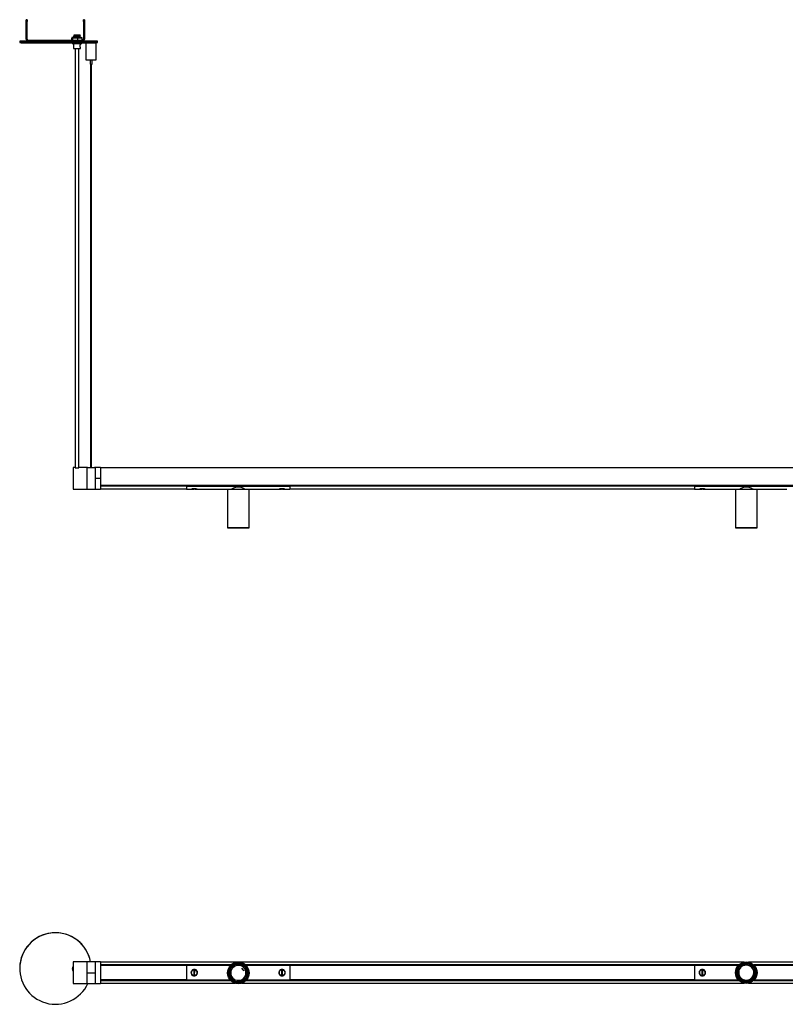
# Model space of a CAD drawing. Header units: millimetres. Extents: x 1361 to 3386, y 1197 to 2919.
# Tile 1 of 3: x 1361 to 2250, y 1197 to 2341. Entities that reach past the tile are written whole.
import ezdxf

# ---------------------------------------------------------------- set-up
doc = ezdxf.new("R2010")
doc.units = ezdxf.units.MM
doc.header["$PDSIZE"] = -1

msp = doc.modelspace()

# ---------------------------------------------------------------- linework, layer by layer
at = {"color": 7, "linetype": 'Continuous', "lineweight": 25}
for p, q in [((1369.6, 2340.5), (1368.6, 2340.5)), ((1368.6, 2340.3), (1368.6, 2340.5)), ((1368.6, 2340.3), (1369.6, 2340.3)), ((1368.6, 2338.3), (1368.6, 2340.3)), ((1369.6, 2338.3), (1368.6, 2338.3)), ((1368.6, 2317.8), (1368.6, 2338.3)), ((1369.6, 2340.3), (1369.6, 2340.5)), ((1369.6, 2340.3), (1369.6, 2338.3)), ((1369.6, 2317.8), (1369.6, 2338.3)), ((1436.1, 2340.5), (1435.1, 2340.5)), ((1435.1, 2340.5), (1435.1, 2340.3)), ((1435.1, 2338.3), (1435.1, 2340.3)), ((1435.1, 2340.3), (1436.1, 2340.3)), ((1436.1, 2338.3), (1435.1, 2338.3)), ((1435.1, 2338.3), (1435.1, 2317.8)), ((1436.1, 2340.5), (1436.1, 2340.3)), ((1436.1, 2340.3), (1436.1, 2338.3)), ((1436.1, 2338.3), (1436.1, 2317.8)), ((1423.4, 2321.7), (1423.4, 2321.6)), ((1423.4, 2320.7), (1423.4, 2320.6)), ((1423.9, 2322.2), (1423.9, 2322)), ((1423.9, 2321.2), (1423.9, 2321)), ((1430.8, 2321.5), (1430.8, 2321.7)), ((1430.8, 2320.5), (1430.8, 2320.7)), ((1431.4, 2322.1), (1431.4, 2322.2)), ((1431.4, 2321.1), (1431.4, 2321.2)), ((1360.9, 2315.4), (1360.9, 2313.9)), ((1369.6, 2317.8), (1368.6, 2317.8)), ((1371.1, 2316.3), (1371.1, 2316.5)), ((1421.4, 2316.5), (1371.1, 2316.5)), ((1371.1, 2316.3), (1371.1, 2315.3)), ((1433.6, 2316.3), (1371.1, 2316.3)), ((1433.6, 2315.3), (1371.1, 2315.3)), ((1421.4, 2316.5), (1421.4, 2319.6)), ((1421.5, 2319.6), (1421.4, 2319.6)), ((1421.4, 2316.5), (1421.5, 2316.4)), ((1421.5, 2319.6), (1422.4, 2319.6)), ((1421.5, 2316.4), (1422.4, 2316.4)), ((1421.9, 2313.6), (1421.9, 2312.9)), ((1423.4, 2319.7), (1422, 2319.7)), ((1422.6, 2319.6), (1422.4, 2319.6)), ((1422.4, 2316.4), (1422.6, 2316.4)), ((1422.6, 2316.4), (1422.6, 2319.6)), ((1423.3, 2319.6), (1422.6, 2319.6)), ((1422.6, 2316.4), (1423.3, 2316.4)), ((1423.2, 2312.9), (1423.2, 2307.1)), ((1423.3, 2319.6), (1427.9, 2319.6)), ((1423.3, 2316.4), (1427.9, 2316.4)), ((1423.4, 2319.7), (1423.4, 2319.6)), ((1423.9, 2320.2), (1423.9, 2320)), ((1428.6, 2319.5), (1427.9, 2319.6)), ((1427.9, 2316.4), (1428.6, 2316.4)), ((1429.2, 2319.6), (1428.6, 2319.5)), ((1428.6, 2316.4), (1428.6, 2319.5)), ((1428.6, 2316.4), (1429.2, 2316.4)), ((1429.2, 2319.6), (1432.8, 2319.6)), ((1429.2, 2316.4), (1432.8, 2316.4)), ((1430.8, 2319.6), (1430.8, 2319.7)), ((1431.5, 2319.7), (1430.8, 2319.7)), ((1431.4, 2320.1), (1431.4, 2320.2)), ((1431.6, 2311.9), (1431.6, 2312.9)), ((1433.2, 2319.6), (1432.3, 2319.7)), ((1433.4, 2319.6), (1432.8, 2319.6)), ((1432.8, 2316.4), (1433.4, 2316.4)), ((1432.9, 2312.9), (1432.9, 2313.7)), ((1433.2, 2319.6), (1433.4, 2319.6)), ((1433.4, 2316.4), (1433.2, 2316.4)), ((1433.4, 2316.4), (1433.4, 2319.6)), ((1433.6, 2316.5), (1433.4, 2316.5)), ((1433.6, 2316.5), (1433.6, 2316.3)), ((1433.6, 2316.3), (1433.6, 2315.3)), ((1435.1, 2317.8), (1436.1, 2317.8)), ((1437.8, 2313.7), (1437.8, 2293.8)), ((1443.9, 2313.9), (1443.2, 2313.9)), ((1444.3, 2315.4), (1444.3, 2315.4)), ((1448.1, 2313.8), (1448.1, 2313.9)), ((1449.8, 2293.8), (1449.8, 2313.8)), ((1451.3, 2313.9), (1451.3, 2315.4)), ((1423.2, 2307.1), (1423.4, 2306.9)), ((1425.4, 2306.9), (1425.4, 1820.4)), ((1429.4, 1820.4), (1429.4, 2306.9)), ((1431.4, 2306.9), (1431.6, 2307.1)), ((1431.6, 2307.1), (1431.6, 2307.9)), ((1442.6, 2293.8), (1442.6, 2288.8)), ((1443.3, 2288.8), (1443.3, 1820.4)), ((1444.3, 1820.4), (1444.3, 2288.8)), ((1445.1, 2288.8), (1445.1, 2293.8)), ((1425.2, 1820.5), (1422.9, 1820.5)), ((1422.9, 1820.5), (1422.9, 1795.5)), ((1438.7, 1820.5), (1429.6, 1820.5)), ((1439.6, 1820.5), (1438.7, 1820.5)), ((1438.7, 1820.5), (1438.7, 1795.5)), ((1438.7, 1820.5), (1438.7, 1820.4)), ((1438.7, 1820.4), (1438.7, 1795.5)), ((1438.7, 1820.4), (1439.4, 1820.4)), ((1439.4, 1820.4), (1439.4, 1820.5)), ((1439.4, 1820.4), (1439.4, 1820.4)), ((1440.1, 1820.5), (1443.3, 1820.5)), ((1440.1, 1820.5), (1440.2, 1820.4)), ((1447.3, 1820.4), (1440.1, 1820.4)), ((1444.3, 1820.5), (1447.3, 1820.5)), ((1447.3, 1820.4), (1447.3, 1820.5)), ((1448.7, 1820.5), (1447.9, 1820.5)), ((1448.1, 1820.5), (1448.1, 1820.4)), ((1448.1, 1820.4), (1448.1, 1820.4)), ((1448.1, 1820.4), (1448.7, 1820.4)), ((1454.6, 1820.5), (1448.7, 1820.5)), ((1448.7, 1820.5), (1448.7, 1820.4)), ((1448.7, 1820.5), (1448.7, 1807.9)), ((1448.7, 1820.4), (1448.7, 1795.5)), ((1454.6, 1820.5), (1454.6, 1807.9)), ((2954.6, 1820.2), (1454.6, 1820.2)), ((1454.6, 1807.9), (1448.7, 1807.9)), ((1448.7, 1807.9), (1448.7, 1795.5)), ((1454.6, 1807.9), (1454.6, 1795.5)), ((1422.9, 1795.5), (1438.7, 1795.5)), ((1438.7, 1795.5), (1448.7, 1795.5)), ((1448.7, 1795.5), (1454.6, 1795.5)), ((1454.6, 1799.8), (2954.6, 1799.8)), ((2954.6, 1799.7), (1454.6, 1799.7)), ((1454.6, 1799.5), (1554.6, 1799.5)), ((1554.6, 1799.1), (1454.6, 1799.1)), ((1454.6, 1795.8), (1554.6, 1795.8)), ((1554.6, 1798.9), (1554.6, 1799.7)), ((1554.6, 1799.7), (1674.6, 1799.7)), ((1554.6, 1799.7), (1556.1, 1799.7)), ((1554.6, 1799.7), (1554.6, 1799.7)), ((1554.6, 1798.9), (1674.6, 1798.9)), ((1554.6, 1798.9), (1554.6, 1795.5)), ((1554.6, 1795.5), (1559.8, 1795.5)), ((1556.1, 1799.7), (1556.1, 1799.7)), ((1557.6, 1799.7), (1557.6, 1799.7)), ((1560.1, 1799.7), (1560.1, 1799.7)), ((1560.4, 1795.5), (1563.1, 1795.5)), ((1564.1, 1795.8), (1563.1, 1795.8)), ((1564.1, 1795.5), (1566.8, 1795.5)), ((1566.2, 1799.7), (1658.1, 1799.7)), ((1566.2, 1799.7), (1566.2, 1799.7)), ((1566.8, 1795.5), (1566.7, 1795.6)), ((1567.3, 1795.5), (1602.5, 1795.5)), ((1602.5, 1795.5), (1602.3, 1795.3)), ((1602.3, 1795.3), (1602.3, 1750.7)), ((1627.3, 1795.3), (1602.3, 1795.3)), ((1602.5, 1795.5), (1627.1, 1795.5)), ((1627.3, 1795.3), (1627.1, 1795.5)), ((1627.1, 1795.5), (1661.8, 1795.5)), ((1627.3, 1750.7), (1627.3, 1795.3)), ((1658.1, 1799.7), (1658.1, 1799.7)), ((1662.1, 1799.7), (1662.1, 1799.7)), ((1662.3, 1795.5), (1665.1, 1795.5)), ((1663.1, 1799.7), (1663.1, 1799.7)), ((1666, 1795.8), (1665, 1795.8)), ((1666.1, 1795.5), (1668.8, 1795.5)), ((1668.2, 1799.7), (1674.6, 1799.7)), ((1668.2, 1799.7), (1668.2, 1799.7)), ((1669.3, 1795.5), (1674.6, 1795.5)), ((1674.6, 1798.9), (1674.6, 1799.7)), ((1674.6, 1799.7), (1674.6, 1799.7)), ((1674.6, 1799.5), (2144.6, 1799.5)), ((2144.6, 1799.1), (1674.6, 1799.1)), ((1674.6, 1798.9), (1674.6, 1795.5)), ((1674.6, 1795.8), (2144.6, 1795.8)), ((2144.6, 1798.9), (2144.6, 1799.7)), ((2144.6, 1799.7), (2264.6, 1799.7)), ((2144.6, 1799.7), (2146.1, 1799.7)), ((2144.6, 1799.7), (2144.6, 1799.7)), ((2144.6, 1798.9), (2264.6, 1798.9)), ((2144.6, 1798.9), (2144.6, 1795.5)), ((2144.6, 1795.5), (2149.8, 1795.5)), ((2146.1, 1799.7), (2146.1, 1799.7)), ((2147.6, 1799.7), (2147.6, 1799.7)), ((2150.1, 1799.7), (2150.1, 1799.7)), ((2150.4, 1795.5), (2153.1, 1795.5)), ((2154.1, 1795.8), (2153.1, 1795.8)), ((2154.1, 1795.5), (2156.8, 1795.5)), ((2156.2, 1799.7), (2248.1, 1799.7)), ((2156.2, 1799.7), (2156.2, 1799.7)), ((2156.8, 1795.5), (2156.7, 1795.6)), ((2157.3, 1795.5), (2192.3, 1795.5)), ((2192.3, 1795.5), (2192.1, 1795.3)), ((2192.1, 1795.3), (2192.1, 1750.7)), ((2217.1, 1795.3), (2192.1, 1795.3)), ((2192.3, 1795.5), (2216.9, 1795.5)), ((2217.1, 1795.3), (2216.9, 1795.5)), ((2216.9, 1795.5), (2251.8, 1795.5)), ((2217.1, 1750.7), (2217.1, 1795.3)), ((2248.1, 1799.7), (2248.1, 1799.7)), ((1602.3, 1750.7), (1602.5, 1750.5)), ((1602.3, 1750.7), (1627.3, 1750.7)), ((1627.1, 1750.5), (1602.5, 1750.5)), ((1627.1, 1750.5), (1627.3, 1750.7)), ((2192.1, 1750.7), (2192.3, 1750.5)), ((2192.1, 1750.7), (2217.1, 1750.7)), ((2216.9, 1750.5), (2192.3, 1750.5)), ((2216.9, 1750.5), (2217.1, 1750.7)), ((1438.7, 1246.7), (1422.9, 1246.7)), ((1422.9, 1246.7), (1422.9, 1221.7)), ((1448.7, 1246.7), (1438.7, 1246.7)), ((1438.7, 1246.7), (1438.7, 1221.7)), ((1438.7, 1246.7), (1438.7, 1233.7)), ((1448.7, 1246.7), (1448.7, 1233.7)), ((1454.6, 1246.7), (1448.7, 1246.7)), ((1448.7, 1246.7), (1448.7, 1221.7)), ((1454.6, 1246.7), (1454.6, 1221.7)), ((2202.1, 1246.5), (1454.6, 1246.5)), ((2954.6, 1246.5), (2207.1, 1246.5)), ((1360.9, 1239), (1360.9, 1239)), ((1421.9, 1238.7), (1421.9, 1238.7)), ((1454.6, 1243.3), (1606.6, 1243.3)), ((1454.6, 1243.2), (1606.4, 1243.2)), ((1606.4, 1243.2), (1454.6, 1243.2)), ((1606.2, 1243), (1454.6, 1243)), ((1454.6, 1242.8), (1554.6, 1242.8)), ((1554.6, 1242.6), (1454.6, 1242.6)), ((1554.6, 1242.8), (1606, 1242.8)), ((1554.6, 1242.8), (1554.6, 1225.6)), ((1561.4, 1237.1), (1561.5, 1236.9)), ((1563.1, 1236.7), (1563, 1231.7)), ((1564.1, 1236.7), (1563.1, 1236.7)), ((1564, 1231.7), (1564.1, 1236.7)), ((1566, 1237), (1565.8, 1236.8)), ((1623.1, 1243.3), (2196, 1243.3)), ((1623.3, 1243.2), (2195.9, 1243.2)), ((2195.9, 1243.2), (1623.3, 1243.2)), ((2195.7, 1243), (1623.5, 1243)), ((1623.6, 1242.8), (1674.6, 1242.8)), ((1663.4, 1236.8), (1663.2, 1237)), ((1665, 1236.7), (1665.1, 1231.7)), ((1666, 1236.7), (1665, 1236.7)), ((1666.1, 1231.7), (1666, 1236.7)), ((1667.7, 1236.9), (1667.8, 1237.1)), ((1674.6, 1242.8), (2144.6, 1242.8)), ((1674.6, 1242.8), (1674.6, 1225.6)), ((2144.6, 1242.6), (1674.6, 1242.6)), ((2144.6, 1242.8), (2195.5, 1242.8)), ((2144.6, 1242.8), (2144.6, 1225.6)), ((2151.4, 1237.1), (2151.5, 1236.9)), ((2153.1, 1236.7), (2153, 1231.7)), ((2154.1, 1236.7), (2153.1, 1236.7)), ((2154, 1231.7), (2154.1, 1236.7)), ((2156, 1237), (2155.8, 1236.8)), ((2213.1, 1243.3), (2780.3, 1243.3)), ((2213.3, 1243.2), (2780.2, 1243.2)), ((2780.2, 1243.2), (2213.3, 1243.2)), ((2779.9, 1243), (2213.5, 1243)), ((2213.7, 1242.8), (2264.6, 1242.8)), ((1448.7, 1233.7), (1438.7, 1233.7)), ((1438.7, 1233.7), (1438.7, 1221.7)), ((1448.7, 1233.7), (1448.7, 1232.3)), ((1454.6, 1225.8), (1554.6, 1225.8)), ((1554.6, 1225.7), (1454.6, 1225.7)), ((1454.6, 1225.5), (1605.6, 1225.5)), ((1605.8, 1225.3), (1454.6, 1225.3)), ((1454.6, 1225.2), (1605.8, 1225.2)), ((1606, 1225.1), (1454.6, 1225.1)), ((1554.6, 1225.6), (1605.5, 1225.6)), ((1561.4, 1231.6), (1561.2, 1231.4)), ((1563, 1231.7), (1564, 1231.7)), ((1565.7, 1231.5), (1565.8, 1231.3)), ((2196, 1225.1), (1623.7, 1225.1)), ((2195.9, 1225.3), (1623.8, 1225.3)), ((1623.8, 1225.2), (2195.9, 1225.2)), ((1624, 1225.5), (2195.7, 1225.5)), ((1624.2, 1225.6), (1674.6, 1225.6)), ((1663.4, 1231.3), (1663.5, 1231.5)), ((1665.1, 1231.7), (1666.1, 1231.7)), ((1668, 1231.4), (1667.8, 1231.6)), ((1674.6, 1225.8), (2144.6, 1225.8)), ((2144.6, 1225.7), (1674.6, 1225.7)), ((2144.6, 1225.6), (2195.5, 1225.6)), ((2151.4, 1231.6), (2151.2, 1231.4)), ((2153, 1231.7), (2154, 1231.7)), ((2155.7, 1231.5), (2155.8, 1231.3)), ((2779.7, 1225.1), (2213.1, 1225.1)), ((2779.6, 1225.3), (2213.3, 1225.3)), ((2213.3, 1225.2), (2779.6, 1225.2)), ((2213.5, 1225.5), (2779.4, 1225.5)), ((2213.7, 1225.6), (2264.6, 1225.6)), ((1422.9, 1221.7), (1438.7, 1221.7)), ((1438.7, 1221.7), (1448.7, 1221.7)), ((1448.7, 1221.7), (1454.6, 1221.7)), ((1454.6, 1222), (1611.2, 1222)), ((1618.4, 1222), (2202.1, 1222)), ((2207.1, 1222), (2785, 1222))]:
    msp.add_line(p, q, dxfattribs=at)
at = {"color": 7, "linetype": 'Continuous'}
msp.add_line((1618.6, 1239.6), (1621.1, 1236.5), dxfattribs=at)
at = {"color": 7, "linetype": 'Continuous', "lineweight": 25, "flags": 128}
for points in [[(1423.4, 2321.6), (1423.4, 2321.6), (1423.7, 2321.6), (1424.6, 2321.7), (1425.9, 2321.7), (1427.5, 2321.8), (1429, 2321.8), (1430.3, 2321.9), (1430.3, 2321.9), (1431.1, 2322), (1431.4, 2322.1)], [(1423.4, 2320.6), (1423.4, 2320.6), (1423.7, 2320.6), (1424.6, 2320.7), (1425.9, 2320.7), (1427.5, 2320.8), (1429, 2320.8), (1430.3, 2320.9), (1430.3, 2320.9), (1431.1, 2321), (1431.4, 2321.1)], [(1429.5, 2322.4), (1429.3, 2322.4), (1428.8, 2322.4), (1428.2, 2322.4), (1427.4, 2322.4), (1426.6, 2322.4), (1425.9, 2322.4), (1425.4, 2322.4), (1425.3, 2322.4), (1425.5, 2322.4), (1425.9, 2322.4), (1426.6, 2322.4), (1427.4, 2322.4), (1428.2, 2322.4), (1428.9, 2322.4), (1429.3, 2322.4), (1429.5, 2322.4)], [(1369.9, 2315.7), (1369, 2315.6), (1366.9, 2315.6), (1365, 2315.6), (1363.5, 2315.6), (1362.4, 2315.5), (1361.5, 2315.5), (1361, 2315.5), (1360.9, 2315.4), (1361.1, 2315.4), (1361.7, 2315.4), (1362.6, 2315.3), (1363.8, 2315.3), (1365.4, 2315.3), (1367.3, 2315.2), (1369.5, 2315.2), (1372, 2315.2), (1374.8, 2315.2), (1377.7, 2315.1), (1380.9, 2315.1), (1384.3, 2315.1), (1387.8, 2315.1), (1391.4, 2315.1), (1395.2, 2315.1), (1399, 2315.1), (1402.8, 2315.1), (1406.6, 2315.1), (1410.4, 2315.1), (1414.2, 2315.1), (1417.8, 2315.1), (1421.3, 2315.1), (1424.6, 2315.1), (1427.7, 2315.1), (1430.7, 2315.2), (1433.3, 2315.2), (1435.8, 2315.2), (1437.9, 2315.2), (1439.7, 2315.3), (1441.2, 2315.3), (1442.4, 2315.3), (1443.3, 2315.4), (1443.7, 2315.4), (1443.9, 2315.4), (1443.9, 2315.4)], [(1360.9, 2313.9), (1360.9, 2313.9), (1361.1, 2313.9), (1361.7, 2313.9), (1362.6, 2313.8), (1363.8, 2313.8), (1365.4, 2313.8), (1367.3, 2313.7), (1369.5, 2313.7), (1372, 2313.7), (1374.8, 2313.7), (1377.7, 2313.6), (1380.9, 2313.6), (1384.3, 2313.6), (1387.8, 2313.6), (1391.4, 2313.6), (1395.2, 2313.6), (1399, 2313.6), (1402.8, 2313.6), (1406.6, 2313.6), (1410.4, 2313.6), (1414.2, 2313.6), (1417.8, 2313.6), (1421.3, 2313.6), (1424.6, 2313.6), (1427.7, 2313.6), (1430.7, 2313.7), (1433.3, 2313.7), (1435.8, 2313.7), (1437.9, 2313.7), (1439.7, 2313.8), (1441.2, 2313.8), (1442.4, 2313.8), (1443.2, 2313.9)], [(1423.4, 2319.6), (1423.1, 2319.6), (1422.9, 2319.6), (1423, 2319.6), (1423.5, 2319.6), (1424.3, 2319.6), (1425.3, 2319.6), (1426.5, 2319.6), (1427.8, 2319.6), (1429.1, 2319.6), (1430.2, 2319.6), (1431.1, 2319.6), (1431.6, 2319.6), (1431.9, 2319.6), (1431.8, 2319.6), (1431.3, 2319.6), (1430.9, 2319.7)], [(1429.2, 2319.6), (1429, 2319.6), (1428.8, 2319.6), (1428.7, 2319.6), (1428.5, 2319.6), (1428.4, 2319.6), (1428.2, 2319.6), (1428, 2319.6), (1427.9, 2319.6)], [(1429.2, 2316.4), (1429, 2316.4), (1428.8, 2316.4), (1428.7, 2316.4), (1428.5, 2316.4), (1428.4, 2316.4), (1428.2, 2316.4), (1428, 2316.4), (1427.9, 2316.4)], [(1443.9, 2315.4), (1442.2, 2315.4), (1440.7, 2315.4), (1439.3, 2315.4), (1438.1, 2315.4), (1437.2, 2315.4), (1436.6, 2315.4), (1436.4, 2315.4), (1436.4, 2315.4), (1436.9, 2315.5), (1437.6, 2315.5), (1438.7, 2315.5), (1440, 2315.5), (1441.4, 2315.5), (1443, 2315.5), (1444.6, 2315.5), (1446.2, 2315.5), (1447.7, 2315.5), (1449, 2315.5), (1450, 2315.5), (1450.8, 2315.5), (1451.2, 2315.4), (1451.3, 2315.4), (1451.1, 2315.4), (1450.5, 2315.4), (1449.6, 2315.4), (1448.4, 2315.4), (1447, 2315.4), (1445.5, 2315.4), (1443.9, 2315.4)], [(1440.5, 2313.8), (1440.5, 2313.8), (1441.9, 2313.8), (1443.4, 2313.8), (1444.9, 2313.8)], [(1443.9, 2315.4), (1442.9, 2315.4), (1442.1, 2315.4), (1441.5, 2315.4), (1441.3, 2315.4), (1441.5, 2315.4), (1442.1, 2315.4), (1442.9, 2315.4), (1443.8, 2315.4), (1444.8, 2315.4), (1445.6, 2315.4), (1446.2, 2315.4), (1446.3, 2315.4), (1446.2, 2315.4), (1445.6, 2315.4), (1444.8, 2315.4), (1443.9, 2315.4)], [(1444.2, 2315.4), (1444.3, 2315.4), (1444.3, 2315.4), (1444.3, 2315.4), (1444.2, 2315.4), (1444, 2315.4), (1443.8, 2315.4), (1443.6, 2315.4), (1443.5, 2315.4), (1443.4, 2315.4), (1443.4, 2315.4), (1443.4, 2315.4), (1443.5, 2315.4), (1443.7, 2315.4), (1443.9, 2315.4), (1444.1, 2315.4), (1444.2, 2315.4)], [(1444.9, 2313.8), (1446.3, 2313.8), (1447.6, 2313.8), (1448.6, 2313.8), (1449.4, 2313.8), (1449.8, 2313.8), (1449.8, 2313.8), (1449.5, 2313.8), (1448.8, 2313.9), (1448.1, 2313.9)], [(1561.4, 1799.7), (1561.5, 1799.7), (1561.5, 1799.7)], [(1564, 1795.8), (1564, 1795.7), (1564.1, 1795.6), (1564.1, 1795.6), (1564.1, 1795.5), (1564.1, 1795.6), (1564.1, 1795.6), (1564.1, 1795.7), (1564.1, 1795.8)], [(1565.8, 1799.7), (1565.8, 1799.7), (1565.8, 1799.7)], [(1663.3, 1799.7), (1663.3, 1799.7), (1663.3, 1799.7)], [(1665, 1795.8), (1665, 1795.7), (1665.1, 1795.6), (1665.1, 1795.6), (1665.1, 1795.5), (1665.1, 1795.6), (1665.1, 1795.6), (1665.1, 1795.7), (1665.1, 1795.8)], [(1667.7, 1799.7), (1667.7, 1799.7), (1667.7, 1799.7)], [(2151.4, 1799.7), (2151.5, 1799.7), (2151.5, 1799.7)], [(2154, 1795.8), (2154, 1795.7), (2154.1, 1795.6), (2154.1, 1795.6), (2154.1, 1795.5), (2154.1, 1795.6), (2154.1, 1795.6), (2154.1, 1795.7), (2154.1, 1795.8)], [(2155.8, 1799.7), (2155.8, 1799.7), (2155.8, 1799.7)]]:
    msp.add_lwpolyline(points, dxfattribs=at)
at = {"color": 7, "linetype": 'Continuous', "lineweight": 25}
for centre, radius in [((1614.8, 1233.9), 12.5), ((1614.8, 1233.9), 12.3), ((2204.6, 1234.2), 12.5), ((2204.6, 1234.2), 12.3), ((1614.8, 1233.9), 11.2), ((1614.8, 1233.9), 11.1), ((1614.8, 1233.9), 10.4), ((1614.8, 1233.9), 9), ((2204.6, 1234.2), 11.3), ((2204.6, 1234.2), 11.1), ((2204.6, 1234.2), 10.4), ((2204.6, 1234.2), 9)]:
    msp.add_circle(centre, radius, dxfattribs=at)
for centre, radius, start, end in [((1427.2, 1991.4), 331.1, 89.9771, 90.4632), ((1371.1, 2317.8), 2.5, 180.0011, 270.0011), ((1371.1, 2318), 1.5, 180.0011, 270.0011), ((1371.1, 2317.8), 1.5, 180.0011, 270.0011), ((1422.3, 2296.5), 23.2, 90.9198, 92.0107), ((1427.4, 2517.2), 204.4, 268.4621, 271.5463), ((1424.8, 2508.3), 188.7, 269.2802, 269.5479), ((1424.8, 2505.1), 188.7, 269.2802, 269.5479), ((1420.1, 2446.9), 127.3, 271.6455, 275.0671), ((1430, 2130.9), 188.7, 89.2802, 89.5479), ((1432.4, 2342.8), 23.2, 270.9198, 272.0107), ((1432.4, 2339.6), 23.2, 270.9198, 272.0107), ((1433.6, 2318), 1.5, 269.9989, 359.9989), ((1433.6, 2317.8), 2.5, 269.9989, 359.9989), ((1433.6, 2317.8), 1.5, 269.9989, 359.9989), ((1435.4, 2156.5), 159.2, 86.9498, 90.1861), ((1445.9, 2502.1), 188.2, 269.3688, 271.648), ((1427.4, 2481.8), 174.7, 268.627, 271.3814), ((1427.4, 2474.4), 167.5, 268.6316, 271.3684), ((1443.1, 2527.6), 233.8, 268.7127, 270.4309), ((1443.8, 2338.2), 49.4, 268.5506, 271.4494), ((1446.1, 2416.5), 122.7, 269.437, 271.7664), ((1427.4, 1830.7), 10.5, 257.7632, 282.3211), ((1562.7, 1795.8), 0.493, 331.9229, 2.3786), ((1666.5, 1795.8), 0.493, 177.6214, 208.0771), ((2152.7, 1795.8), 0.493, 331.9229, 2.3786), ((1402.4, 1239), 41.5, 10.7544, 179.998), ((1402.4, 1239), 41.5, 10.771, 335.4466), ((1427.4, 1238.7), 5.5, 144.902, 179.9999), ((1427.4, 1238.7), 5.5, 144.902, 215.098), ((1560.9, 1236.7), 0.2, 316.3877, 358.6796), ((1566.3, 1236.6), 0.2, 178.6796, 220.9716), ((1614.8, 1233.9), 11.1, 129.6516, 228.4089), ((1614.8, 1233.9), 8.8, 32.2508, 212.2508), ((1614.8, 1233.9), 8.8, 212.2508, 32.2508), ((1608.4, 1242.3), 0.625, 104.1939, 151.2566), ((1608.7, 1242.4), 0.888, 147.5268, 167.6191), ((1611.3, 1243.9), 0.6, 85.0762, 134.2428), ((1611, 1243.6), 0.888, 69.8252, 89.8579), ((1614.8, 1233.9), 11.2, 9.4261, 108.5439), ((1625.3, 1235.3), 0.625, 344.1939, 31.2566), ((1625.2, 1235), 0.888, 27.5268, 47.6191), ((1662.8, 1236.6), 0.2, 319.0284, 1.3204), ((1668.2, 1236.7), 0.2, 181.3204, 202.4581), ((2150.9, 1236.7), 0.2, 316.3877, 358.6796), ((2156.3, 1236.6), 0.2, 178.6796, 220.9716), ((2204.6, 1234.2), 11.2, 129.6516, 228.4089), ((2204.6, 1234.2), 8.8, 32.2508, 212.2508), ((2204.6, 1234.2), 8.8, 212.2508, 32.2508), ((2198.1, 1242.5), 0.625, 104.1939, 151.2566), ((2198.5, 1242.6), 0.888, 147.5268, 167.6191), ((2201, 1244.1), 0.6, 85.0762, 134.2428), ((2200.8, 1243.9), 0.888, 69.8252, 89.858), ((2204.6, 1234.2), 11.2, 9.4261, 108.5439), ((2214.9, 1235.3), 0.888, 27.5268, 47.6191), ((2215, 1235.6), 0.625, 344.1939, 31.2566), ((1560.8, 1231.8), 0.2, 358.6796, 19.8174), ((1566.2, 1231.7), 0.2, 136.3877, 178.6796), ((1608.3, 1225.8), 0.888, 189.8252, 209.8579), ((1608, 1225.9), 0.6, 205.0762, 254.2428), ((1610.8, 1224.2), 0.625, 224.1939, 271.2566), ((1610.6, 1224.4), 0.888, 267.5268, 287.6191), ((1614.8, 1233.9), 11.2, 249.4454, 348.4862), ((1625.2, 1232), 0.6, 325.0762, 14.2428), ((1625.1, 1232.4), 0.888, 309.8252, 329.8579), ((1662.9, 1231.7), 0.2, 1.3204, 43.6123), ((1668.3, 1231.8), 0.2, 139.0284, 181.3204), ((2150.8, 1231.8), 0.2, 358.6796, 19.8174), ((2156.2, 1231.7), 0.2, 136.3877, 178.6796), ((2198.1, 1226.1), 0.888, 189.8252, 209.858), ((2197.8, 1226.2), 0.6, 205.0762, 254.2428), ((2200.6, 1224.5), 0.625, 224.1939, 271.2566), ((2200.4, 1224.7), 0.888, 267.5268, 287.6191), ((2204.6, 1234.2), 11.2, 249.4454, 348.4862), ((2215, 1232.3), 0.6, 325.0762, 14.2428), ((2214.9, 1232.6), 0.888, 309.8252, 329.858)]:
    msp.add_arc(centre, radius, start, end, dxfattribs=at)
for points, knots in [([(1423.4, 2321.7), (1423.5, 2321.7), (1423.6, 2321.7), (1424.5, 2321.8), (1425.9, 2321.8), (1427.5, 2321.9), (1429, 2322), (1430.3, 2322), (1431.2, 2322.1), (1431.5, 2322.2), (1431.3, 2322.2), (1431.3, 2322.2)], [0, 0, 0, 0, 0.112259, 0.236033, 0.359806, 0.48358, 0.607354, 0.731128, 0.854902, 0.978676, 1, 1, 1, 1]), ([(1423.9, 2322), (1423.8, 2321.9), (1423.7, 2321.8), (1423.5, 2321.7), (1423.4, 2321.7)], [0, 0, 0, 0, 0.49993, 1, 1, 1, 1]), ([(1423.4, 2321.5), (1423.5, 2321.5), (1423.7, 2321.4), (1423.8, 2321.3), (1423.9, 2321.2)], [0, 0, 0, 0, 0.506369, 1, 1, 1, 1]), ([(1423.4, 2320.7), (1423.5, 2320.7), (1423.6, 2320.7), (1424.5, 2320.8), (1425.9, 2320.8), (1427.5, 2320.9), (1429, 2321), (1430.3, 2321), (1431.2, 2321.1), (1431.5, 2321.2), (1431.3, 2321.2), (1431.3, 2321.2)], [0, 0, 0, 0, 0.112259, 0.236033, 0.359806, 0.48358, 0.607354, 0.731128, 0.854902, 0.978676, 1, 1, 1, 1]), ([(1423.9, 2321), (1423.8, 2320.9), (1423.7, 2320.8), (1423.5, 2320.7), (1423.4, 2320.7)], [0, 0, 0, 0, 0.49993, 1, 1, 1, 1]), ([(1423.4, 2320.5), (1423.5, 2320.5), (1423.7, 2320.4), (1423.8, 2320.3), (1423.9, 2320.2)], [0, 0, 0, 0, 0.506369, 1, 1, 1, 1]), ([(1423.6, 2322.4), (1423.6, 2322.4), (1423.8, 2322.4), (1424.3, 2322.5), (1424.5, 2322.5)], [0, 0, 0, 0, 0.493682, 1, 1, 1, 1]), ([(1423.6, 2322.4), (1423.6, 2322.4), (1423.7, 2322.3), (1423.8, 2322.3), (1423.9, 2322.2)], [0, 0, 0, 0, 0.1608891, 1, 1, 1, 1]), ([(1426.1, 2322.4), (1425.8, 2322.4), (1425, 2322.4), (1424.2, 2322.4), (1423.7, 2322.4), (1423.6, 2322.4), (1423.6, 2322.4)], [0, 0, 0, 0, 0.255506, 0.510718, 0.77905, 1, 1, 1, 1]), ([(1423.9, 2322.2), (1423.9, 2322.2), (1423.8, 2322.3), (1424.2, 2322.3), (1424.9, 2322.3), (1425.7, 2322.4), (1426.1, 2322.4)], [0, 0, 0, 0, 0.013908, 0.342605, 0.671303, 1, 1, 1, 1]), ([(1423.9, 2321.2), (1423.9, 2321.2), (1423.8, 2321.3), (1424.2, 2321.3), (1424.9, 2321.3), (1426.1, 2321.4), (1427.4, 2321.5), (1428.8, 2321.5), (1429.9, 2321.6), (1430.7, 2321.7), (1430.7, 2321.7), (1430.8, 2321.7)], [0, 0, 0, 0, 0.005445, 0.134118, 0.262792, 0.391466, 0.520139, 0.648813, 0.777487, 0.90616, 1, 1, 1, 1]), ([(1423.9, 2320.2), (1423.9, 2320.2), (1423.8, 2320.3), (1424.2, 2320.3), (1424.9, 2320.3), (1426.1, 2320.4), (1427.4, 2320.5), (1428.8, 2320.5), (1429.9, 2320.6), (1430.7, 2320.7), (1430.7, 2320.7), (1430.8, 2320.7)], [0, 0, 0, 0, 0.0054445, 0.1341182, 0.2627919, 0.3914656, 0.5201393, 0.648813, 0.7774866, 0.9061603, 1, 1, 1, 1]), ([(1424, 2322), (1424, 2322), (1424.1, 2322), (1424.9, 2322.1), (1426.1, 2322.1), (1427.4, 2322.2), (1428.8, 2322.3), (1430, 2322.3), (1430.4, 2322.4), (1430.6, 2322.4)], [0, 0, 0, 0, 0.129873, 0.274894, 0.419915, 0.564937, 0.709958, 0.854979, 1, 1, 1, 1]), ([(1424, 2321), (1424, 2321), (1424.1, 2321), (1424.9, 2321.1), (1426.1, 2321.1), (1427.4, 2321.2), (1428.8, 2321.3), (1429.9, 2321.3), (1430.7, 2321.4), (1430.8, 2321.5), (1430.8, 2321.5)], [0, 0, 0, 0, 0.114004, 0.241306, 0.368607, 0.495908, 0.62321, 0.750511, 0.877812, 1, 1, 1, 1]), ([(1424, 2320), (1424, 2320), (1424.1, 2320), (1424.9, 2320.1), (1426.1, 2320.1), (1427.4, 2320.2), (1428.8, 2320.3), (1429.9, 2320.3), (1430.7, 2320.4), (1430.8, 2320.5), (1430.8, 2320.5)], [0, 0, 0, 0, 0.114004, 0.241306, 0.368607, 0.495908, 0.62321, 0.750511, 0.877812, 1, 1, 1, 1]), ([(1430.6, 2322.4), (1430.5, 2322.4), (1430.3, 2322.4), (1429.8, 2322.4), (1428.8, 2322.4), (1427.7, 2322.4), (1426.7, 2322.4), (1426.2, 2322.4), (1426.1, 2322.4)], [0, 0, 0, 0, 0.09263, 0.279407, 0.493991, 0.708575, 0.92316, 1, 1, 1, 1]), ([(1427.3, 2322.5), (1427.8, 2322.5), (1428.6, 2322.5), (1429.7, 2322.5), (1430.6, 2322.4), (1430.8, 2322.4), (1430.9, 2322.4)], [0, 0, 0, 0, 0.252346, 0.504698, 0.756993, 1, 1, 1, 1]), ([(1430.9, 2322.4), (1430.9, 2322.4), (1430.9, 2322.4), (1430.7, 2322.4), (1430.6, 2322.4)], [0, 0, 0, 0, 0.447625, 1, 1, 1, 1]), ([(1431.4, 2322.2), (1431.3, 2322.2), (1431.1, 2322.3), (1430.9, 2322.5), (1430.8, 2322.5)], [0, 0, 0, 0, 0.500071, 1, 1, 1, 1]), ([(1430.8, 2321.7), (1430.9, 2321.8), (1431.1, 2321.9), (1431.3, 2322), (1431.4, 2322)], [0, 0, 0, 0, 0.499927, 1, 1, 1, 1]), ([(1431.4, 2321.2), (1431.3, 2321.2), (1431.1, 2321.3), (1430.9, 2321.4), (1430.8, 2321.5)], [0, 0, 0, 0, 0.514399, 1, 1, 1, 1]), ([(1430.8, 2320.7), (1430.9, 2320.8), (1431.1, 2320.9), (1431.3, 2321), (1431.4, 2321)], [0, 0, 0, 0, 0.4999275, 1, 1, 1, 1]), ([(1431.4, 2320.2), (1431.3, 2320.2), (1431.1, 2320.3), (1430.9, 2320.4), (1430.8, 2320.5)], [0, 0, 0, 0, 0.514399, 1, 1, 1, 1]), ([(1423.4, 2319.7), (1423.5, 2319.7), (1423.6, 2319.7), (1424.5, 2319.8), (1425.9, 2319.8), (1427.5, 2319.9), (1429, 2320), (1430.3, 2320), (1431.2, 2320.1), (1431.5, 2320.2), (1431.3, 2320.2), (1431.3, 2320.2)], [0, 0, 0, 0, 0.112259, 0.236033, 0.359806, 0.48358, 0.607354, 0.731128, 0.854902, 0.978676, 1, 1, 1, 1]), ([(1423.9, 2320), (1423.8, 2319.9), (1423.7, 2319.8), (1423.5, 2319.7), (1423.4, 2319.7)], [0, 0, 0, 0, 0.49993, 1, 1, 1, 1]), ([(1429.9, 2319.6), (1430.2, 2319.6), (1430.7, 2319.7), (1430.7, 2319.7), (1430.8, 2319.7)], [0, 0, 0, 0, 0.573597, 1, 1, 1, 1]), ([(1430.8, 2319.7), (1430.9, 2319.8), (1431.1, 2319.9), (1431.3, 2320), (1431.4, 2320)], [0, 0, 0, 0, 0.499927, 1, 1, 1, 1]), ([(1431.6, 2307.9), (1431.6, 2307.9), (1431.6, 2307.9), (1431.5, 2308.1), (1431.3, 2308.4), (1431.1, 2309), (1431, 2309.5), (1431, 2309.9), (1431, 2310.3), (1431.1, 2310.8), (1431.3, 2311.4), (1431.5, 2311.8), (1431.6, 2311.9), (1431.6, 2311.9), (1431.6, 2311.9)], [0, 0, 0, 0, 0.06582, 0.131447, 0.259738, 0.383831, 0.444379, 0.504622, 0.564652, 0.625668, 0.749899, 0.87802, 0.943594, 1, 1, 1, 1]), ([(1446.5, 2313.8), (1446.1, 2313.8), (1445.2, 2313.8), (1443.6, 2313.8), (1442.1, 2313.8), (1441.3, 2313.8), (1441, 2313.8)], [0, 0, 0, 0, 0.225829, 0.504052, 0.781418, 1, 1, 1, 1]), ([(1448.8, 2313.8), (1448.7, 2313.8), (1448.7, 2313.8), (1448.5, 2313.8), (1448.2, 2313.8), (1447.7, 2313.8), (1447.3, 2313.8), (1446.9, 2313.8), (1446.6, 2313.8), (1446.5, 2313.8)], [0, 0, 0, 0, 0.063209, 0.189745, 0.401364, 0.612982, 0.804177, 0.901799, 1, 1, 1, 1]), ([(1448.1, 2313.8), (1448.3, 2313.8), (1448.8, 2313.8), (1448.9, 2313.8), (1448.8, 2313.8), (1448.8, 2313.8)], [0, 0, 0, 0, 0.456451, 0.912845, 1, 1, 1, 1]), ([(1439.4, 1820.5), (1439.4, 1820.5), (1439.4, 1820.5), (1439.5, 1820.5), (1439.7, 1820.5), (1439.9, 1820.5), (1440.1, 1820.5), (1440.1, 1820.5)], [0, 0, 0, 0, 0.13618, 0.271611, 0.469173, 0.748087, 1, 1, 1, 1]), ([(1440.1, 1820.4), (1440, 1820.4), (1439.8, 1820.4), (1439.6, 1820.4), (1439.5, 1820.4), (1439.4, 1820.4), (1439.4, 1820.4), (1439.4, 1820.4)], [0, 0, 0, 0, 0.3415483, 0.5874747, 0.7629782, 0.9002508, 1, 1, 1, 1]), ([(1447.3, 1820.5), (1447.4, 1820.5), (1447.6, 1820.5), (1447.9, 1820.5), (1448, 1820.5), (1448, 1820.5), (1448.1, 1820.5), (1448.1, 1820.5)], [0, 0, 0, 0, 0.341548, 0.587475, 0.762978, 0.900251, 1, 1, 1, 1]), ([(1448.1, 1820.4), (1448.1, 1820.4), (1448, 1820.4), (1448, 1820.4), (1447.8, 1820.4), (1447.6, 1820.4), (1447.4, 1820.4), (1447.3, 1820.4)], [0, 0, 0, 0, 0.13618, 0.271611, 0.469173, 0.748087, 1, 1, 1, 1]), ([(1559.8, 1795.5), (1559.9, 1795.5), (1560, 1795.5), (1560.6, 1795.7), (1561.5, 1795.9), (1562.7, 1796), (1563.9, 1796), (1565.1, 1795.9), (1566.2, 1795.8), (1566.9, 1795.6), (1567.3, 1795.5), (1567.3, 1795.5), (1567.3, 1795.5)], [0, 0, 0, 0, 0.104171, 0.20824, 0.315012, 0.424139, 0.530179, 0.632423, 0.736104, 0.844106, 0.952783, 1, 1, 1, 1]), ([(1566.7, 1795.6), (1566.7, 1795.6), (1566.7, 1795.6), (1566.5, 1795.6), (1566.1, 1795.7), (1565.5, 1795.8), (1564.6, 1796), (1563.5, 1796), (1562.4, 1795.9), (1561.4, 1795.8), (1560.8, 1795.6), (1560.4, 1795.5), (1560.4, 1795.6), (1560.4, 1795.6)], [0, 0, 0, 0, 0.000891, 0.120402, 0.121161, 0.238401, 0.351789, 0.465702, 0.58346, 0.702378, 0.818695, 0.933862, 1, 1, 1, 1]), ([(1606.6, 1795.5), (1606.6, 1795.5), (1606.7, 1795.5), (1607.3, 1795.9), (1608.7, 1796.7), (1610.6, 1797.6), (1613, 1798.3), (1615.4, 1798.4), (1617.8, 1797.9), (1619.9, 1797), (1621.7, 1796), (1622.5, 1795.5), (1622.6, 1795.5), (1622.6, 1795.5)], [0, 0, 0, 0, 0.053817, 0.141906, 0.236616, 0.345785, 0.439986, 0.534823, 0.616172, 0.725638, 0.836474, 0.950451, 1, 1, 1, 1]), ([(1661.8, 1795.5), (1661.9, 1795.5), (1662, 1795.5), (1662.6, 1795.7), (1663.5, 1795.9), (1664.7, 1796), (1665.9, 1796), (1667.1, 1795.9), (1668.2, 1795.8), (1668.9, 1795.6), (1669.3, 1795.5), (1669.3, 1795.5), (1669.3, 1795.5)], [0, 0, 0, 0, 0.104171, 0.20824, 0.315012, 0.424139, 0.530179, 0.632423, 0.736104, 0.844106, 0.952783, 1, 1, 1, 1]), ([(1668.8, 1795.6), (1668.8, 1795.5), (1668.8, 1795.5), (1668.5, 1795.6), (1667.9, 1795.8), (1667, 1795.9), (1666, 1796), (1664.9, 1796), (1663.8, 1795.9), (1663, 1795.7), (1662.5, 1795.6), (1662.3, 1795.5), (1662.3, 1795.5), (1662.3, 1795.5)], [0, 0, 0, 0, 0.0447731, 0.1395116, 0.2480151, 0.352739, 0.4553283, 0.5602359, 0.668186, 0.7753956, 0.8800292, 0.984579, 1, 1, 1, 1]), ([(1668, 1799.7), (1668, 1799.7), (1668, 1799.7), (1668, 1799.7), (1668, 1799.7)], [0, 0, 0, 0, 0.240123, 1, 1, 1, 1]), ([(2149.8, 1795.5), (2149.9, 1795.5), (2150, 1795.5), (2150.6, 1795.7), (2151.5, 1795.9), (2152.7, 1796), (2153.9, 1796), (2155.1, 1795.9), (2156.2, 1795.8), (2156.9, 1795.6), (2157.3, 1795.5), (2157.3, 1795.5), (2157.3, 1795.5)], [0, 0, 0, 0, 0.1041713, 0.2082397, 0.3150118, 0.4241392, 0.5301789, 0.6324228, 0.7361044, 0.8441058, 0.9527832, 1, 1, 1, 1]), ([(2156.7, 1795.6), (2156.7, 1795.6), (2156.7, 1795.6), (2156.5, 1795.6), (2156.1, 1795.7), (2155.5, 1795.8), (2154.6, 1796), (2153.5, 1796), (2152.4, 1795.9), (2151.4, 1795.8), (2150.8, 1795.6), (2150.4, 1795.5), (2150.4, 1795.6), (2150.4, 1795.6)], [0, 0, 0, 0, 0.000891, 0.120402, 0.121161, 0.238401, 0.351789, 0.465702, 0.58346, 0.702378, 0.818695, 0.933862, 1, 1, 1, 1]), ([(2196.6, 1795.5), (2196.6, 1795.5), (2196.7, 1795.5), (2197.3, 1795.9), (2198.7, 1796.7), (2200.6, 1797.6), (2203, 1798.3), (2205.4, 1798.4), (2207.8, 1797.9), (2209.9, 1797), (2211.7, 1796), (2212.5, 1795.5), (2212.6, 1795.5), (2212.6, 1795.5)], [0, 0, 0, 0, 0.053817, 0.141906, 0.236616, 0.345785, 0.439986, 0.534823, 0.616172, 0.725638, 0.836474, 0.950451, 1, 1, 1, 1]), ([(1559.8, 1234.2), (1559.9, 1234.6), (1560, 1235.4), (1560.6, 1236.5), (1561.5, 1237.4), (1562.7, 1237.9), (1563.9, 1238), (1565.1, 1237.7), (1566.2, 1237), (1567, 1236), (1567.4, 1234.8), (1567.3, 1233.5), (1566.9, 1232.4), (1566.1, 1231.4), (1565.1, 1230.7), (1563.8, 1230.4), (1562.6, 1230.5), (1561.4, 1231), (1560.5, 1231.9), (1559.9, 1233), (1559.9, 1233.8), (1559.8, 1234.2)], [0, 0, 0, 0, 0.052086, 0.10412, 0.157506, 0.212069, 0.265089, 0.316211, 0.368051, 0.422052, 0.476391, 0.528775, 0.579993, 0.632411, 0.686722, 0.740751, 0.792531, 0.84369, 0.896722, 0.951278, 1, 1, 1, 1]), ([(1567, 1234.1), (1567, 1234.1), (1567, 1233.6), (1566.8, 1232.8), (1566.2, 1231.9), (1565.3, 1231.1), (1564.2, 1230.7), (1563, 1230.7), (1561.9, 1231.1), (1561, 1231.8), (1560.4, 1232.8), (1560.1, 1233.8), (1560.2, 1234.9), (1560.6, 1236), (1561.3, 1236.9), (1562.3, 1237.5), (1563.5, 1237.7), (1564.6, 1237.6), (1565.7, 1237), (1566.5, 1236.2), (1567, 1235.2), (1567, 1234.5), (1567, 1234.1)], [0, 0, 0, 0, 0.007654, 0.059574, 0.111683, 0.165336, 0.219645, 0.27256, 0.324209, 0.376677, 0.43076, 0.477829, 0.529867, 0.581862, 0.634577, 0.68876, 0.742656, 0.794829, 0.846581, 0.899809, 0.954157, 1, 1, 1, 1]), ([(1566.8, 1234.1), (1566.8, 1234.4), (1566.8, 1235.1), (1566.5, 1235.8), (1566.1, 1236.4), (1565.5, 1236.9), (1564.6, 1237.4), (1563.5, 1237.6), (1562.4, 1237.4), (1561.5, 1236.8), (1560.7, 1235.9), (1560.4, 1234.9), (1560.3, 1233.8), (1560.6, 1232.8), (1561.2, 1231.9), (1562, 1231.2), (1563, 1230.9), (1564.2, 1230.9), (1565.2, 1231.3), (1566.1, 1232), (1566.6, 1232.9), (1566.8, 1233.7), (1566.8, 1234.1), (1566.8, 1234.1)], [0, 0, 0, 0, 0.046174, 0.100454, 0.100798, 0.154046, 0.205545, 0.257283, 0.310767, 0.364777, 0.417606, 0.469913, 0.52234, 0.569714, 0.623971, 0.676338, 0.727638, 0.780097, 0.834077, 0.887687, 0.940009, 0.992289, 1, 1, 1, 1]), ([(1661.8, 1234.2), (1661.9, 1234.6), (1662, 1235.4), (1662.6, 1236.5), (1663.5, 1237.4), (1664.7, 1237.9), (1665.9, 1238), (1667.1, 1237.7), (1668.2, 1237), (1669, 1236), (1669.4, 1234.8), (1669.3, 1233.5), (1668.9, 1232.4), (1668.1, 1231.4), (1667.1, 1230.7), (1665.8, 1230.4), (1664.6, 1230.5), (1663.4, 1231), (1662.5, 1231.9), (1661.9, 1233), (1661.9, 1233.8), (1661.8, 1234.2)], [0, 0, 0, 0, 0.052086, 0.10412, 0.157506, 0.212069, 0.265089, 0.316211, 0.368051, 0.422052, 0.476391, 0.528775, 0.579993, 0.632411, 0.686722, 0.740751, 0.792531, 0.84369, 0.896722, 0.951278, 1, 1, 1, 1]), ([(1662.1, 1234.1), (1662.1, 1234.2), (1662.1, 1234.6), (1662.3, 1235.4), (1662.9, 1236.4), (1663.7, 1237.2), (1664.8, 1237.6), (1666, 1237.7), (1667.1, 1237.4), (1668, 1236.7), (1668.7, 1235.8), (1669.1, 1234.7), (1669.1, 1233.6), (1668.7, 1232.5), (1668, 1231.6), (1667, 1231), (1665.8, 1230.7), (1664.7, 1230.8), (1663.6, 1231.3), (1662.8, 1232.1), (1662.3, 1233.1), (1662.2, 1233.8), (1662.1, 1234.1)], [0, 0, 0, 0, 0.007654, 0.0595737, 0.1116834, 0.1653359, 0.2196447, 0.27256, 0.3242088, 0.376677, 0.4307603, 0.4778289, 0.5298675, 0.5818625, 0.6345774, 0.6887596, 0.7426565, 0.7948291, 0.8465809, 0.8998085, 0.9541574, 1, 1, 1, 1]), ([(1662.3, 1234.1), (1662.4, 1233.8), (1662.4, 1233.1), (1662.8, 1232.5), (1663.2, 1231.9), (1663.7, 1231.4), (1664.7, 1231), (1665.8, 1230.8), (1666.9, 1231.1), (1667.8, 1231.7), (1668.5, 1232.6), (1668.8, 1233.7), (1668.8, 1234.7), (1668.5, 1235.7), (1667.9, 1236.6), (1667, 1237.2), (1666, 1237.5), (1664.9, 1237.5), (1663.8, 1237.1), (1663, 1236.3), (1662.5, 1235.4), (1662.3, 1234.6), (1662.3, 1234.2), (1662.3, 1234.1)], [0, 0, 0, 0, 0.046174, 0.100454, 0.100798, 0.154046, 0.205545, 0.257283, 0.310767, 0.364777, 0.417606, 0.469913, 0.52234, 0.569714, 0.623971, 0.676338, 0.727638, 0.780097, 0.834077, 0.887687, 0.940009, 0.992289, 1, 1, 1, 1]), ([(2149.8, 1234.2), (2149.9, 1234.6), (2150, 1235.4), (2150.6, 1236.5), (2151.5, 1237.4), (2152.7, 1237.9), (2153.9, 1238), (2155.1, 1237.7), (2156.2, 1237), (2157, 1236), (2157.4, 1234.8), (2157.3, 1233.5), (2156.9, 1232.4), (2156.1, 1231.4), (2155.1, 1230.7), (2153.8, 1230.4), (2152.6, 1230.5), (2151.4, 1231), (2150.5, 1231.9), (2149.9, 1233), (2149.9, 1233.8), (2149.8, 1234.2)], [0, 0, 0, 0, 0.052086, 0.10412, 0.157506, 0.212069, 0.265089, 0.316211, 0.368051, 0.422052, 0.476391, 0.528775, 0.579993, 0.632411, 0.686722, 0.740751, 0.792531, 0.84369, 0.896722, 0.951278, 1, 1, 1, 1]), ([(2157, 1234.1), (2157, 1234.1), (2157, 1233.6), (2156.8, 1232.8), (2156.2, 1231.9), (2155.3, 1231.1), (2154.2, 1230.7), (2153, 1230.7), (2151.9, 1231.1), (2151, 1231.8), (2150.4, 1232.8), (2150.1, 1233.8), (2150.2, 1234.9), (2150.6, 1236), (2151.3, 1236.9), (2152.3, 1237.5), (2153.5, 1237.7), (2154.6, 1237.6), (2155.7, 1237), (2156.5, 1236.2), (2157, 1235.2), (2157, 1234.5), (2157, 1234.1)], [0, 0, 0, 0, 0.007654, 0.0595737, 0.1116834, 0.1653359, 0.2196447, 0.27256, 0.3242088, 0.376677, 0.4307603, 0.4778289, 0.5298675, 0.5818625, 0.6345774, 0.6887596, 0.7426565, 0.7948291, 0.8465809, 0.8998085, 0.9541574, 1, 1, 1, 1]), ([(2156.8, 1234.1), (2156.8, 1234.4), (2156.8, 1235.1), (2156.5, 1235.8), (2156.1, 1236.4), (2155.5, 1236.9), (2154.6, 1237.4), (2153.5, 1237.6), (2152.4, 1237.4), (2151.5, 1236.8), (2150.7, 1235.9), (2150.4, 1234.9), (2150.3, 1233.8), (2150.6, 1232.8), (2151.2, 1231.9), (2152, 1231.2), (2153, 1230.9), (2154.2, 1230.9), (2155.2, 1231.3), (2156.1, 1232), (2156.6, 1232.9), (2156.8, 1233.7), (2156.8, 1234.1), (2156.8, 1234.1)], [0, 0, 0, 0, 0.046174, 0.100454, 0.100798, 0.154046, 0.205545, 0.257283, 0.310767, 0.364777, 0.417606, 0.469913, 0.52234, 0.569714, 0.623971, 0.676338, 0.727638, 0.780097, 0.834077, 0.887687, 0.940009, 0.992289, 1, 1, 1, 1]), ([(1565.8, 1231.3), (1565.8, 1231.4), (1565.9, 1231.5), (1566, 1231.6), (1566, 1231.6), (1566, 1231.7), (1566, 1231.7), (1566, 1231.7), (1566, 1231.7), (1566, 1231.7)], [0, 0, 0, 0, 0.300036, 0.629723, 0.803723, 0.884316, 0.923487, 0.983406, 1, 1, 1, 1]), ([(2155.8, 1231.3), (2155.8, 1231.4), (2155.9, 1231.5), (2156, 1231.6), (2156, 1231.6), (2156, 1231.7), (2156, 1231.7), (2156, 1231.7), (2156, 1231.7), (2156, 1231.7)], [0, 0, 0, 0, 0.300036, 0.629723, 0.803723, 0.884316, 0.923487, 0.983406, 1, 1, 1, 1])]:
    msp.add_open_spline(points, degree=3, knots=knots, dxfattribs=at)
at = {"color": 7, "linetype": 'Continuous'}
msp.add_point((1619.8, 1238.1), dxfattribs=at)

doc.saveas('drawing.dxf')
